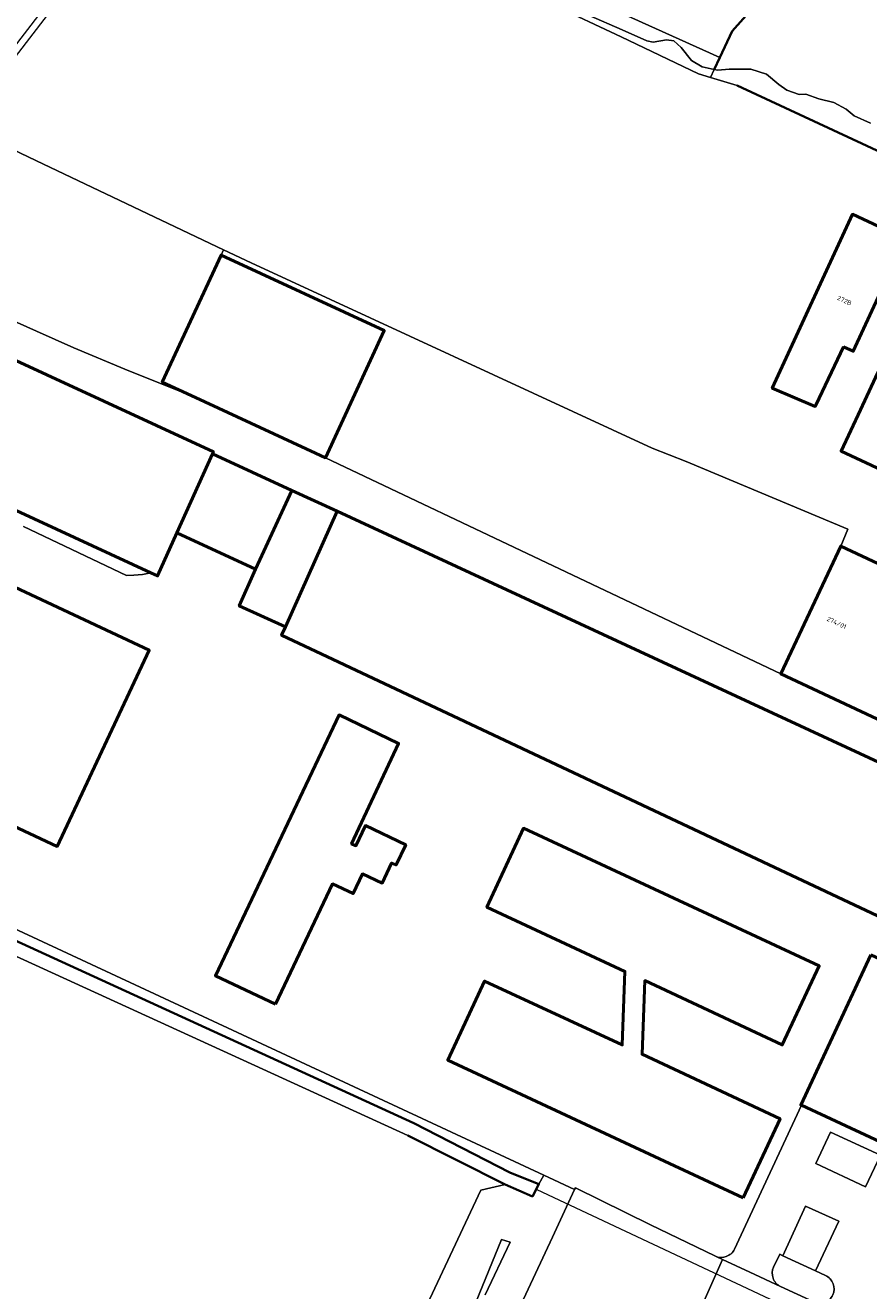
# Model space of a CAD drawing. Header units: metres. Extents: x 113441 to 115918, y 474822 to 477887.
# Tile 12 of 145: x 114870 to 114987, y 475047 to 475222. Entities that reach past the tile are written whole.
import ezdxf
from ezdxf.enums import TextEntityAlignment as Align

# ---------------------------------------------------------------- set-up
doc = ezdxf.new("R2010")
doc.units = ezdxf.units.M
for name, color, linetype, lineweight in [('B-WE-GK-BESCHOEIING-G', 252, 'GK-BESCHOEIING', 35), ('B-WE-GR-GRAS-GV', 252, 'Continuous', 13), ('B-WE-GR-GROENVOORZIENING-GV', 252, 'Continuous', 18), ('B-WE-KW-KUNSTWERK_DUIKER-G', 252, 'Continuous', 18), ('B-WE-KW-KUNSTWERK_DUIKER-GV', 252, 'Continuous', 18), ('B-WE-OG-BEBOUWING-GV', 7, 'Continuous', 50), ('B-WE-OG-BEBOUWING-T18', 7, 'Continuous', 50), ('B-WE-OG-BEBOUWING_LOODS-GV', 7, 'Continuous', 50), ('B-WE-OG-TERREIN_ERF-GV', 252, 'Continuous', 18), ('B-WE-OG-WATER-GV', 252, 'Continuous', 18), ('B-WE-OG-WATER_SLOOT-GV', 252, 'Continuous', 18), ('B-WE-VH-VERHARDING_GESLOTEN-GV', 252, 'Continuous', 18), ('B-WE-VH-VERHARDING_OPEN-GV', 252, 'Continuous', 18)]:
    doc.layers.add(name, color=color, linetype=linetype, lineweight=lineweight)
doc.styles.add('NLCS-ISO-ANNOTATIEF-T18', font='NLCS-ISO.ttf', dxfattribs={"height": 1.8})
doc.linetypes.add('GK-BESCHOEIING', pattern='A,30,-5,[1,NLCS.SHX,S=1,R=0,X=0,Y=0],-5', length=40)

msp = doc.modelspace()

# ---------------------------------------------------------------- linework, layer by layer
at = {"layer": 'B-WE-GK-BESCHOEIING-G', "ltscale": 0.5, "flags": 128}
for points in [[(115224.724, 475096.314), (115226.233, 475100.03), (115227.318, 475103.865), (115227.271, 475107.942), (115226.522, 475111.857), (115225.147, 475115.663), (115223.92, 475117.083), (114985.586, 475228.458), (114981.589, 475228.721), (114977.649, 475227.912), (114973.965, 475226.412), (114970.61, 475224.206), (114967.922, 475221.21), (114966.206, 475217.577), (114965.424, 475215.921)], [(114968.613, 475213.677), (114999.816, 475199.162), (115026.99, 475186.521), (115030.31, 475184.374), (115036.045, 475181.712), (115041.797, 475179.042), (115143.114, 475132.016), (115183.731, 475113.566), (115216.01, 475098.708), (115222.372, 475095.034), (115222.629, 475094.869), (115223.545, 475094.279)], [(114923.04, 475068.34), (114936.493, 475061.574), (114940.279, 475059.929), (114941.164, 475061.602), (114937.152, 475063.232), (114923.84, 475070.07), (114801.505, 475126.109)]]:
    msp.add_lwpolyline(points, dxfattribs=at)
at = {"layer": 'B-WE-GR-GRAS-GV'}
for points in [[(114937.168, 475244.897), (114932.152, 475234.18), (114932.581, 475232.843), (114934.386, 475231.95), (114966.206, 475217.577), (114967.922, 475221.21), (114970.61, 475224.206), (114973.965, 475226.412), (114977.649, 475227.912), (114981.589, 475228.721), (114985.586, 475228.458), (115223.92, 475117.083), (115225.147, 475115.663), (115226.522, 475111.857), (115227.271, 475107.942), (115227.318, 475103.865), (115226.233, 475100.03), (115224.724, 475096.314), (115224.809, 475096.273), (115224.1, 475094.799), (115223.793, 475094.16), (115226.083, 475092.536), (115228.361, 475099.978), (115232.77, 475112.664)], [(114870.332, 474899.023), (114892.01, 474945.159), (114914.785, 474993.852), (114943.073, 475054.269), (114946.109, 475060.883), (114941.837, 475062.874), (114941.164, 475061.602), (114940.279, 475059.929), (114936.493, 475061.574), (114933.129, 475060.763), (114899.942, 474990.087), (114874.405, 474935.28), (114871.359, 474929.055), (114846.561, 474940.469), (114845.039, 474940.261), (114843.779, 474940.863), (114788.111, 474967.445), (114744.064, 474988.133)], [(114931.168, 475042.096), (114936.008, 475053.951), (114937.183, 475053.59), (114933.749, 475046.292)]]:
    msp.add_lwpolyline(points, dxfattribs=at)
msp.add_lwpolyline([(114848.152, 475102.575), (114847.332, 475100.865), (114816.087, 475035.616), (114814.403, 475032.099), (114813.545, 475030.313), (114899.942, 474990.087), (114933.129, 475060.763), (114936.493, 475061.574), (114923.04, 475068.34)], close=True, dxfattribs=at)
at = {"layer": 'B-WE-GR-GROENVOORZIENING-GV'}
msp.add_lwpolyline([(114857.805, 475185.861), (114871.62, 475179.67), (114876.782, 475177.357), (114883.862, 475174.434), (114893.644, 475170.5), (114889.043, 475172.631), (114897.195, 475190.223), (114897.5, 475190.954), (114872.617, 475202.806), (114863.12, 475207.33)], dxfattribs=at)
at = {"layer": 'B-WE-KW-KUNSTWERK_DUIKER-G'}
msp.add_lwpolyline([(114940.899, 475060.873), (115124.065, 474974.799)], dxfattribs=at)
at = {"layer": 'B-WE-KW-KUNSTWERK_DUIKER-GV'}
msp.add_lwpolyline([(114892.682, 475248.895), (114891.888, 475249.505), (114859.366, 475207.158), (114860.16, 475206.548)], close=True, dxfattribs=at)
at = {"layer": 'B-WE-OG-BEBOUWING-GV'}
for points in [[(114989.045, 475175.984), (114987.775, 475173.276), (114985.67, 475168.79), (114982.993, 475163.086), (114991.394, 475159.132), (114989.26, 475154.61), (115033.514, 475133.933), (115079.47, 475112.46), (115097.13, 475150.65), (114998.61, 475196.37)], [(114983.303, 475177.531), (114984.667, 475176.895), (114991.844, 475192.486), (114984.576, 475195.869), (114973.46, 475171.814), (114979.419, 475169.278), (114979.532, 475169.518)], [(114893.644, 475170.5), (114910.269, 475162.796), (114911.619, 475162.17), (114919.771, 475179.762), (114897.195, 475190.223), (114889.043, 475172.631)], [(114887.48, 475146.22), (114888.396, 475145.796), (114891.066, 475151.748), (114895.979, 475162.697), (114896.116, 475163.002), (114849.95, 475184.31), (114842.08, 475167.25)], [(114828.372, 475163.129), (114815.63, 475135.969), (114874.492, 475108.354), (114887.234, 475135.514)], [(114906.974, 475157.632), (114895.979, 475162.697), (114891.066, 475151.748), (114901.967, 475146.727), (114902.543, 475148.012)], [(114913.236, 475154.748), (114906.974, 475157.632), (114902.543, 475148.012), (114901.967, 475146.727), (114899.69, 475141.653), (114906.095, 475138.78)], [(114913.236, 475154.748), (114906.095, 475138.78), (114905.56, 475137.584), (115089.512, 475050.957), (115097.931, 475069.115)], [(115030.374, 475127.675), (114982.938, 475149.938), (114974.645, 475132.267), (115022.08, 475110.004), (115055.214, 475094.456), (115063.507, 475112.127)], [(114987.096, 475093.344), (114977.418, 475072.572), (114977.508, 475072.53), (115091.66, 475019.344), (115101.338, 475040.116)]]:
    msp.add_lwpolyline(points, close=True, dxfattribs=at)
at = {"layer": 'B-WE-OG-BEBOUWING_LOODS-GV'}
for points in [[(114904.722, 475086.521), (114912.611, 475103.171), (114915.444, 475101.839), (114916.734, 475104.566), (114919.478, 475103.287), (114920.776, 475106.067), (114921.396, 475105.816), (114922.733, 475108.581), (114917.166, 475111.244), (114915.843, 475108.451), (114915.247, 475108.734), (114921.76, 475122.613), (114913.505, 475126.567), (114896.399, 475090.465)], [(114969.46, 475059.715), (114974.548, 475070.667), (114955.451, 475079.588), (114955.84, 475089.787), (114974.846, 475080.884), (114979.964, 475091.822), (114939.054, 475110.889), (114933.975, 475099.951), (114953.073, 475091.073), (114952.697, 475080.897), (114933.647, 475089.73), (114928.559, 475078.779)]]:
    msp.add_lwpolyline(points, close=True, dxfattribs=at)
at = {"layer": 'B-WE-OG-TERREIN_ERF-GV'}
for points in [[(114999.816, 475199.162), (114968.613, 475213.677), (114964.903, 475214.817), (114963.26, 475215.323), (114952.539, 475220.413), (114942.907, 475224.936)], [(114860.179, 475223.007), (114858.759, 475219.852), (114855.935, 475221.124), (114854.715, 475218.415), (114857.539, 475217.144), (114854.85, 475211.171), (114858.698, 475209.541), (114861.172, 475208.304), (114863.12, 475207.33), (114872.617, 475202.806), (114897.5, 475190.954), (114901.33, 475189.13), (114956.844, 475163.491), (114961.57, 475161.664), (114983.915, 475152.259), (114982.938, 475149.938), (115030.374, 475127.675)], [(115022.08, 475110.004), (114974.645, 475132.267), (114911.619, 475162.17), (114910.269, 475162.796), (114893.644, 475170.5), (114883.862, 475174.434), (114876.782, 475177.357), (114871.62, 475179.67), (114857.805, 475185.861), (114848.48, 475190.132), (114846.049, 475192.826), (114843.323, 475189.316), (114843.203, 475189.162), (114843.515, 475188.992), (114845.47, 475187.926), (114845.681, 475187.811), (114849.95, 475184.31), (114896.116, 475163.002), (114895.979, 475162.697), (114906.974, 475157.632), (114913.236, 475154.748), (115097.931, 475069.115)], [(114869.847, 475152.661), (114884.099, 475145.887), (114885.1, 475145.89), (114886.296, 475146.015), (114887.48, 475146.22), (114842.08, 475167.25), (114849.95, 475184.31)], [(114991.394, 475159.132), (114982.993, 475163.086), (114985.67, 475168.79), (114987.775, 475173.276)], [(114844.611, 475165.094), (114833.635, 475170.724), (114830.095, 475167.636), (114830.82, 475165.76), (114828.372, 475163.129), (114887.234, 475135.514), (114874.492, 475108.354), (114815.63, 475135.969), (114812.679, 475127.418), (114800, 475134.356), (114798.66, 475127.86), (114802.371, 475127.933), (114869.139, 475096.749), (114941.837, 475062.874), (114946.109, 475060.883), (114946.217, 475061.118), (114956.625, 475055.967), (114965.526, 475051.694), (114965.793, 475051.57)], [(115083.223, 474996.694), (115084.267, 474996.263), (115089.938, 474999.374), (115092.63, 475005.215), (115093.44, 475006.973), (115088.18, 475009.463), (115103.003, 475040.857), (115102.895, 475040.918), (115102.213, 475041.236), (115112.118, 475062.48), (115097.931, 475069.115), (115089.512, 475050.957), (114905.56, 475137.584), (114906.095, 475138.78), (114899.69, 475141.653), (114901.967, 475146.727), (114891.066, 475151.748), (114888.396, 475145.796), (114887.48, 475146.22), (114886.296, 475146.015), (114885.1, 475145.89), (114884.099, 475145.887), (114869.847, 475152.661)], [(114968.237, 475052.61), (114972.25, 475061.233), (114977.508, 475072.53), (114977.418, 475072.572), (114987.096, 475093.344)], [(115082.36, 474999.434), (115086.593, 475008.49), (115091.4, 475018.812), (115091.66, 475019.344), (114977.508, 475072.53), (114972.25, 475061.233), (114968.237, 475052.61)], [(114973.652, 475050.148), (114974.49, 475051.904), (114974.92, 475051.706), (114978.061, 475058.556), (114982.657, 475056.475), (114979.445, 475049.622), (114980.83, 475048.984)], [(114965.793, 475051.57), (114966.588, 475051.202), (114970.358, 475049.455), (114974.607, 475047.461)]]:
    msp.add_lwpolyline(points, dxfattribs=at)
for points in [[(114984.576, 475195.869), (114991.844, 475192.486), (114984.667, 475176.895), (114983.303, 475177.531), (114979.532, 475169.518), (114979.419, 475169.278), (114973.46, 475171.814)], [(114897.5, 475190.954), (114897.195, 475190.223), (114919.771, 475179.762), (114911.619, 475162.17), (114974.645, 475132.267), (114982.938, 475149.938), (114983.915, 475152.259), (114961.57, 475161.664), (114956.844, 475163.491), (114901.33, 475189.13)], [(114904.722, 475086.521), (114896.399, 475090.465), (114913.505, 475126.567), (114921.76, 475122.613), (114915.247, 475108.734), (114915.843, 475108.451), (114917.166, 475111.244), (114922.733, 475108.581), (114921.396, 475105.816), (114920.776, 475106.067), (114919.478, 475103.287), (114916.734, 475104.566), (114915.444, 475101.839), (114912.611, 475103.171)], [(114955.84, 475089.787), (114955.451, 475079.588), (114974.548, 475070.667), (114969.46, 475059.715), (114928.559, 475078.779), (114933.647, 475089.73), (114952.697, 475080.897), (114953.073, 475091.073), (114933.975, 475099.951), (114939.054, 475110.889), (114979.964, 475091.822), (114974.846, 475080.884)], [(114981.521, 475068.82), (114988.423, 475065.618), (114986.365, 475061.268), (114979.484, 475064.491)], [(114981.521, 475068.82), (114979.484, 475064.491), (114986.365, 475061.268), (114988.423, 475065.618)], [(114974.92, 475051.706), (114979.445, 475049.622), (114982.657, 475056.475), (114978.061, 475058.556)]]:
    msp.add_lwpolyline(points, close=True, dxfattribs=at)
for points in [[(114965.793, 475051.57, 0.1942198), (114967.081, 475051.617)], [(114967.081, 475051.617, -0.1942198), (114965.793, 475051.57)], [(114967.081, 475051.617, 0.2157533), (114968.237, 475052.61)], [(114968.237, 475052.61, -0.2157533), (114967.081, 475051.617)], [(114974.607, 475047.461, -0.4150101), (114973.652, 475050.148)], [(114981.879, 475047.839, -0.4151282), (114980.712, 475045.229)], [(114980.83, 475048.984, -0.1946957), (114981.879, 475047.839)]]:
    msp.add_lwpolyline(points, format="xyb", dxfattribs=at)
at = {"layer": 'B-WE-OG-WATER-GV'}
for points in [[(114942.907, 475224.936), (114952.539, 475220.413), (114963.26, 475215.323), (114964.903, 475214.817), (114965.424, 475215.921), (114963.758, 475216.259), (114962.292, 475217.129), (114960.85, 475218.947), (114959.863, 475219.864), (114958.824, 475220.012), (114957.003, 475219.699), (114956.085, 475219.879), (114952.702, 475221.372), (114948.031, 475223.425)], [(114987.042, 475208.468), (114984.816, 475209.508), (114983.71, 475210.432), (114981.988, 475211.319), (114979.925, 475211.833), (114978.108, 475212.469), (114977.195, 475212.431), (114975.475, 475213.041), (114974.358, 475213.808), (114972.655, 475215.268), (114970.485, 475215.947), (114967.516, 475215.948), (114965.944, 475215.816), (114965.424, 475215.921), (114964.903, 475214.817), (114968.613, 475213.677), (114999.816, 475199.162)], [(114933.749, 475046.292), (114937.183, 475053.59), (114936.008, 475053.951), (114931.168, 475042.096)]]:
    msp.add_lwpolyline(points, dxfattribs=at)
msp.add_lwpolyline([(114801.505, 475126.109), (114800.504, 475124.357), (114848.152, 475102.575), (114923.04, 475068.34), (114936.493, 475061.574), (114940.279, 475059.929), (114941.164, 475061.602), (114937.152, 475063.232), (114923.84, 475070.07)], close=True, dxfattribs=at)
at = {"layer": 'B-WE-OG-WATER_SLOOT-GV'}
for points in [[(114965.424, 475215.921), (114966.206, 475217.577), (114934.386, 475231.95), (114932.581, 475232.843), (114932.152, 475234.18), (114937.168, 475244.897)], [(115223.92, 475117.083), (114985.586, 475228.458), (114981.589, 475228.721), (114977.649, 475227.912), (114973.965, 475226.412), (114970.61, 475224.206), (114967.922, 475221.21), (114966.206, 475217.577), (114965.424, 475215.921), (114965.944, 475215.816), (114967.516, 475215.948), (114970.485, 475215.947), (114972.655, 475215.268), (114974.358, 475213.808), (114975.475, 475213.041), (114977.195, 475212.431), (114978.108, 475212.469), (114979.925, 475211.833), (114981.988, 475211.319), (114983.71, 475210.432), (114984.816, 475209.508), (114987.042, 475208.468)], [(114948.031, 475223.425), (114952.702, 475221.372), (114956.085, 475219.879), (114957.003, 475219.699), (114958.824, 475220.012), (114959.863, 475219.864), (114960.85, 475218.947), (114962.292, 475217.129), (114963.758, 475216.259), (114965.424, 475215.921)]]:
    msp.add_lwpolyline(points, dxfattribs=at)
msp.add_lwpolyline([(114869.139, 475096.749), (114802.371, 475127.933), (114801.505, 475126.109), (114923.84, 475070.07), (114937.152, 475063.232), (114941.164, 475061.602), (114941.837, 475062.874)], close=True, dxfattribs=at)
at = {"layer": 'B-WE-VH-VERHARDING_GESLOTEN-GV'}
for points in [[(114963.974, 475045.377), (114966.588, 475051.202), (114965.793, 475051.57), (114965.526, 475051.694), (114956.625, 475055.967), (114946.217, 475061.118), (114946.109, 475060.883), (114943.073, 475054.269), (114914.785, 474993.852), (114892.01, 474945.159), (114870.332, 474899.023)], [(115060.629, 475007.25), (115053.202, 475010.748), (115048.709, 475012.761), (115044.29, 475014.875), (115037.076, 475018.225), (115033.121, 475020.078), (115028.185, 475022.391), (115020.767, 475025.813), (115016.329, 475027.907), (115011.783, 475030.076), (115004.423, 475033.487), (115000.01, 475035.544), (114995.467, 475037.686), (114988.192, 475041.135), (114987.968, 475041.239), (114983.396, 475043.354), (114979.23, 475045.308), (114974.607, 475047.461), (114970.358, 475049.455), (114966.588, 475051.202), (114963.974, 475045.377), (115057.088, 475001.681), (115071.66, 474994.842), (115102.122, 474980.547)]]:
    msp.add_lwpolyline(points, dxfattribs=at)
at = {"layer": 'B-WE-VH-VERHARDING_OPEN-GV'}
for points in [[(114980.83, 475048.984), (114979.445, 475049.622), (114974.92, 475051.706), (114974.49, 475051.904), (114973.652, 475050.148)], [(114974.607, 475047.461), (114979.23, 475045.308)]]:
    msp.add_lwpolyline(points, dxfattribs=at)
for points in [[(114973.652, 475050.148, 0.4150101), (114974.607, 475047.461)], [(114980.712, 475045.229, 0.4151282), (114981.879, 475047.839)], [(114981.879, 475047.839, 0.1946957), (114980.83, 475048.984)]]:
    msp.add_lwpolyline(points, format="xyb", dxfattribs=at)

# ---------------------------------------------------------------- texts
at = {"layer": 'B-WE-OG-BEBOUWING-T18', "style": 'NLCS-ISO-ANNOTATIEF-T18'}
for s, rotation, p in [('272B', 335.2, (114983.463, 475183.925)), ('274/01', 334.9, (114982.373, 475139.32))]:
    msp.add_text(s, height=0.64, rotation=rotation, dxfattribs=at).set_placement(p, align=Align.MIDDLE)

doc.saveas('drawing.dxf')
